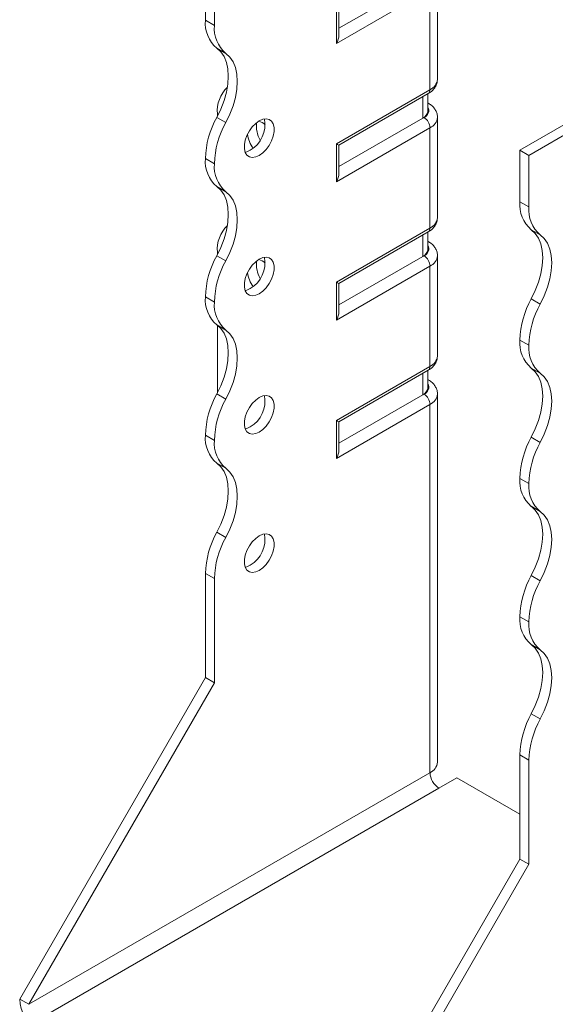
# Model space of a CAD drawing. Header units: millimetres. Extents: x 0 to 210, y 0 to 297.
# Tile 3 of 9: x 147 to 179, y 57 to 115. Entities that reach past the tile are written whole.
import ezdxf

# ---------------------------------------------------------------- set-up
doc = ezdxf.new("R2010")
doc.units = ezdxf.units.MM

msp = doc.modelspace()

# ---------------------------------------------------------------- linework, layer by layer
at = {"color": 7, "linetype": 'Continuous', "lineweight": 15}
for p, q in [((157.855, 115.335), (157.855, 118.377)), ((158.385, 115.029), (158.385, 118.07)), ((170.694, 117.725), (165.734, 114.862)), ((171.553, 111.843), (171.553, 117.763)), ((171.113, 117.151), (165.587, 113.961)), ((171.113, 111.231), (171.113, 117.151)), ((165.587, 113.961), (165.587, 116.206)), ((165.734, 114.453), (165.734, 116.121)), ((157.855, 115.335), (158.385, 115.029)), ((176.417, 107.661), (189.145, 115.009)), ((176.947, 107.355), (189.675, 114.703)), ((159.061, 113.377), (158.53, 113.684)), ((165.587, 108.041), (171.113, 111.231)), ((165.734, 107.956), (171.01, 111.002)), ((170.694, 109.559), (170.694, 110.819)), ((170.987, 109.968), (170.987, 110.988)), ((171.01, 110.439), (170.987, 110.452)), ((171.01, 110.439), (170.987, 110.45)), ((158.53, 109.601), (159.061, 109.295)), ((158.562, 109.8), (158.565, 109.666)), ((170.694, 109.559), (165.734, 106.696)), ((170.76, 109.598), (170.694, 109.559)), ((171.553, 103.678), (171.553, 109.598)), ((171.113, 108.985), (165.587, 105.795)), ((171.113, 103.065), (171.113, 108.985)), ((165.587, 105.795), (165.587, 108.041)), ((165.734, 106.288), (165.734, 107.956)), ((176.417, 107.661), (176.947, 107.355)), ((176.417, 104.62), (176.417, 107.661)), ((158.385, 106.863), (157.855, 107.169)), ((157.855, 107.169), (158.385, 106.863)), ((157.855, 107.169), (157.855, 107.169)), ((176.947, 104.314), (176.947, 107.355)), ((158.385, 106.863), (158.385, 106.863)), ((159.06, 105.212), (158.53, 105.518)), ((176.417, 104.62), (176.947, 104.314)), ((165.587, 99.875), (171.113, 103.065)), ((177.622, 102.662), (177.092, 102.968)), ((165.734, 99.791), (171.01, 102.836)), ((170.694, 101.394), (170.694, 102.654)), ((170.987, 101.802), (170.987, 102.823)), ((171.01, 102.273), (170.987, 102.287)), ((171.01, 102.273), (170.987, 102.284)), ((158.53, 101.435), (159.061, 101.129)), ((158.562, 101.635), (158.562, 101.495)), ((170.694, 101.394), (165.734, 98.531)), ((170.76, 101.432), (170.694, 101.394)), ((171.553, 95.512), (171.553, 101.432)), ((171.113, 100.82), (165.587, 97.63)), ((171.113, 94.9), (171.113, 100.82)), ((165.587, 97.63), (165.587, 99.875)), ((165.734, 98.122), (165.734, 99.791)), ((158.385, 98.698), (157.855, 99.004)), ((157.855, 99.004), (158.385, 98.697)), ((157.855, 99.004), (157.855, 99.004)), ((177.092, 98.885), (177.622, 98.579)), ((158.385, 98.697), (158.385, 98.698)), ((159.06, 97.047), (158.53, 97.353)), ((158.562, 97.329), (158.562, 93.33)), ((176.947, 96.148), (176.417, 96.454)), ((176.417, 96.454), (176.947, 96.147)), ((176.417, 96.454), (176.417, 96.454)), ((176.947, 96.147), (176.947, 96.148)), ((165.587, 91.71), (171.113, 94.9)), ((177.622, 94.497), (177.092, 94.803)), ((165.734, 91.625), (171.01, 94.671)), ((170.694, 93.229), (170.694, 94.489)), ((170.987, 93.637), (170.987, 94.658)), ((171.01, 94.108), (170.987, 94.121)), ((171.01, 94.108), (170.987, 94.119)), ((158.53, 93.27), (159.061, 92.964)), ((170.694, 93.229), (165.734, 90.365)), ((170.76, 93.267), (170.694, 93.229)), ((171.553, 71.526), (171.553, 93.267)), ((171.113, 92.654), (165.587, 89.464)), ((171.113, 70.914), (171.113, 92.654)), ((165.587, 89.464), (165.587, 91.71)), ((165.734, 89.957), (165.734, 91.625)), ((158.385, 90.532), (157.855, 90.839)), ((157.855, 90.838), (157.855, 90.839)), ((157.855, 90.838), (158.385, 90.532)), ((177.092, 90.72), (177.622, 90.414)), ((158.385, 90.532), (158.385, 90.532)), ((159.06, 88.881), (158.53, 89.187)), ((176.947, 87.982), (176.417, 88.289)), ((176.417, 88.288), (176.417, 88.289)), ((176.417, 88.288), (176.947, 87.982)), ((176.947, 87.982), (176.947, 87.982)), ((177.622, 86.331), (177.092, 86.638)), ((158.53, 85.104), (159.06, 84.798)), ((158.385, 82.368), (157.855, 82.674)), ((157.855, 76.529), (157.855, 82.674)), ((177.092, 82.554), (177.622, 82.248)), ((158.385, 76.223), (158.385, 82.368)), ((176.947, 79.817), (176.417, 80.123)), ((176.417, 80.123), (176.947, 79.817)), ((176.417, 80.123), (176.417, 80.123)), ((176.947, 79.817), (176.947, 79.817)), ((177.622, 78.166), (177.092, 78.472)), ((146.895, 57.545), (157.855, 76.529)), ((147.425, 57.239), (158.385, 76.223)), ((158.385, 76.223), (157.855, 76.529)), ((177.092, 74.389), (177.622, 74.083)), ((176.947, 71.652), (176.417, 71.959)), ((176.417, 65.814), (176.417, 71.959)), ((176.947, 65.507), (176.947, 71.652)), ((171.113, 70.914), (147.425, 57.239)), ((171.644, 69.995), (172.704, 70.608)), ((176.417, 68.465), (172.704, 70.608)), ((147.956, 56.321), (171.644, 69.995)), ((165.456, 46.83), (176.417, 65.814)), ((176.417, 65.814), (176.947, 65.507)), ((165.987, 46.524), (176.947, 65.507)), ((147.425, 57.239), (146.895, 57.545))]:
    msp.add_line(p, q, dxfattribs=at)
at = {"color": 7, "linetype": 'Continuous', "lineweight": 15, "flags": 128}
for points in [[(158.53, 113.684), (158.766, 113.466), (158.955, 113.186), (159.093, 112.848), (159.177, 112.461), (159.206, 112.032), (159.177, 111.57), (159.093, 111.086), (158.955, 110.589), (158.766, 110.091), (158.53, 109.601)], [(159.061, 109.295), (159.297, 109.784), (159.486, 110.283), (159.624, 110.78), (159.708, 111.264), (159.736, 111.726), (159.708, 112.155), (159.624, 112.542), (159.486, 112.88), (159.297, 113.16), (159.061, 113.377)], [(161.037, 109.394), (160.825, 109.243), (160.626, 109.04), (160.451, 108.799), (160.31, 108.534), (160.211, 108.259), (160.16, 107.99), (160.16, 107.744), (160.211, 107.535), (160.31, 107.374), (160.451, 107.271), (160.626, 107.233), (160.825, 107.261), (161.037, 107.353), (161.249, 107.505), (161.448, 107.707), (161.623, 107.948), (161.764, 108.214), (161.863, 108.489), (161.914, 108.757), (161.914, 109.003), (161.863, 109.213), (161.764, 109.374), (161.623, 109.476), (161.448, 109.515), (161.249, 109.487), (161.037, 109.394)], [(160.507, 107.659), (160.295, 107.567), (160.206, 107.547)], [(158.53, 105.518), (158.766, 105.301), (158.955, 105.021), (159.093, 104.683), (159.177, 104.296), (159.206, 103.867), (159.177, 103.405), (159.093, 102.921), (158.955, 102.424), (158.766, 101.925), (158.53, 101.435)], [(159.061, 101.129), (159.297, 101.619), (159.486, 102.118), (159.624, 102.615), (159.708, 103.099), (159.736, 103.561), (159.708, 103.99), (159.624, 104.377), (159.486, 104.714), (159.297, 104.995), (159.06, 105.212)], [(177.092, 98.885), (177.328, 99.375), (177.517, 99.874), (177.655, 100.371), (177.739, 100.855), (177.767, 101.317), (177.739, 101.746), (177.655, 102.133), (177.517, 102.47), (177.328, 102.751), (177.092, 102.968)], [(177.622, 98.579), (177.858, 99.069), (178.047, 99.568), (178.185, 100.064), (178.269, 100.549), (178.297, 101.01), (178.269, 101.439), (178.185, 101.827), (178.047, 102.164), (177.858, 102.445), (177.622, 102.662)], [(161.037, 101.229), (160.825, 101.077), (160.626, 100.875), (160.451, 100.634), (160.31, 100.368), (160.211, 100.093), (160.16, 99.825), (160.16, 99.579), (160.211, 99.369), (160.31, 99.209), (160.451, 99.106), (160.626, 99.067), (160.825, 99.095), (161.037, 99.188), (161.249, 99.339), (161.448, 99.542), (161.623, 99.783), (161.764, 100.048), (161.863, 100.324), (161.914, 100.592), (161.914, 100.838), (161.863, 101.047), (161.764, 101.208), (161.623, 101.311), (161.448, 101.349), (161.249, 101.321), (161.037, 101.229)], [(160.507, 99.494), (160.295, 99.401), (160.206, 99.381)], [(158.53, 97.353), (158.766, 97.136), (158.955, 96.855), (159.093, 96.518), (159.177, 96.13), (159.206, 95.701), (159.177, 95.24), (159.093, 94.755), (158.955, 94.258), (158.766, 93.76), (158.53, 93.27)], [(159.061, 92.964), (159.297, 93.454), (159.486, 93.952), (159.624, 94.449), (159.708, 94.934), (159.736, 95.395), (159.708, 95.824), (159.624, 96.212), (159.486, 96.549), (159.297, 96.829), (159.06, 97.047)], [(177.092, 90.72), (177.328, 91.21), (177.517, 91.709), (177.655, 92.205), (177.739, 92.69), (177.767, 93.151), (177.739, 93.58), (177.655, 93.968), (177.517, 94.305), (177.328, 94.586), (177.092, 94.803)], [(177.622, 90.414), (177.858, 90.904), (178.047, 91.402), (178.185, 91.899), (178.269, 92.384), (178.297, 92.845), (178.269, 93.274), (178.185, 93.662), (178.047, 93.999), (177.858, 94.279), (177.622, 94.497)], [(161.037, 93.064), (160.825, 92.912), (160.626, 92.71), (160.451, 92.469), (160.31, 92.203), (160.211, 91.928), (160.16, 91.659), (160.16, 91.413), (160.211, 91.204), (160.31, 91.043), (160.451, 90.941), (160.626, 90.902), (160.825, 90.93), (161.037, 91.022), (161.249, 91.174), (161.448, 91.376), (161.623, 91.617), (161.764, 91.883), (161.863, 92.158), (161.914, 92.426), (161.914, 92.673), (161.863, 92.882), (161.764, 93.043), (161.623, 93.145), (161.448, 93.184), (161.249, 93.156), (161.037, 93.064)], [(160.507, 91.328), (160.295, 91.236), (160.206, 91.216)], [(158.53, 89.187), (158.766, 88.97), (158.955, 88.69), (159.093, 88.352), (159.177, 87.965), (159.206, 87.536), (159.177, 87.074), (159.093, 86.59), (158.955, 86.093), (158.766, 85.594), (158.53, 85.104)], [(159.06, 84.798), (159.297, 85.288), (159.486, 85.787), (159.624, 86.283), (159.708, 86.768), (159.736, 87.23), (159.708, 87.659), (159.624, 88.046), (159.486, 88.384), (159.297, 88.664), (159.06, 88.881)], [(177.092, 82.554), (177.328, 83.044), (177.517, 83.543), (177.655, 84.04), (177.739, 84.524), (177.767, 84.986), (177.739, 85.415), (177.655, 85.802), (177.517, 86.14), (177.328, 86.42), (177.092, 86.638)], [(177.622, 82.248), (177.858, 82.738), (178.047, 83.237), (178.185, 83.734), (178.269, 84.218), (178.297, 84.68), (178.269, 85.109), (178.185, 85.496), (178.047, 85.834), (177.858, 86.114), (177.622, 86.331)], [(161.037, 84.898), (160.825, 84.746), (160.626, 84.544), (160.451, 84.303), (160.31, 84.037), (160.211, 83.762), (160.16, 83.494), (160.16, 83.248), (160.211, 83.039), (160.31, 82.878), (160.451, 82.775), (160.626, 82.737), (160.825, 82.764), (161.037, 82.857), (161.249, 83.009), (161.448, 83.211), (161.623, 83.452), (161.764, 83.718), (161.863, 83.993), (161.914, 84.261), (161.914, 84.507), (161.863, 84.717), (161.764, 84.877), (161.623, 84.98), (161.448, 85.018), (161.249, 84.991), (161.037, 84.898)], [(160.507, 83.163), (160.295, 83.071), (160.206, 83.05)], [(177.092, 74.389), (177.328, 74.879), (177.517, 75.377), (177.655, 75.874), (177.739, 76.359), (177.767, 76.82), (177.739, 77.249), (177.655, 77.637), (177.517, 77.974), (177.328, 78.255), (177.092, 78.472)], [(177.622, 74.083), (177.858, 74.573), (178.047, 75.071), (178.185, 75.568), (178.269, 76.053), (178.297, 76.514), (178.269, 76.943), (178.185, 77.331), (178.047, 77.668), (177.858, 77.949), (177.622, 78.166)]]:
    msp.add_lwpolyline(points, dxfattribs=at)
at = {"color": 7, "linetype": 'Continuous', "lineweight": 15}
for centre, radius, start, end in [((159.808, 115.17), 1.96, 175.16429, 229.31203), ((160.339, 114.864), 1.96, 175.16429, 229.31203), ((170.802, 111.918), 0.754, 294.37466, 354.3052), ((160.565, 109.957), 2.009, 134.71765, 184.47723), ((170.868, 111.204), 0.246, 305.01333, 6.29885), ((170.486, 110.018), 0.503, 294.37466, 354.3052), ((170.61, 110.002), 0.431, 290.26685, 29.20572), ((163.164, 107.004), 5.312, 150.73691, 178.21768), ((163.694, 106.698), 5.312, 150.73691, 178.21768), ((159.61, 109.174), 1.76, 300.64393, 10.92493), ((162.52, 109.093), 1.652, 173.25759, 210.38554), ((160.647, 108.284), 1.155, 49.90894, 71.53493), ((170.346, 108.95), 0.768, 2.60548, 57.39452), ((170.816, 109.662), 0.739, 293.69312, 355.02166), ((162.281, 108.897), 1.961, 188.60423, 214.93508), ((159.807, 107.004), 1.959, 175.16254, 229.32327), ((160.337, 106.698), 1.959, 175.16254, 229.32327), ((178.37, 104.455), 1.96, 175.16429, 229.31203), ((178.9, 104.148), 1.96, 175.16429, 229.31203), ((170.802, 103.752), 0.754, 294.37466, 354.3052), ((160.565, 101.792), 2.009, 134.71765, 184.47723), ((170.868, 103.038), 0.246, 305.01333, 6.29885), ((170.486, 101.852), 0.503, 294.37466, 354.3052), ((170.61, 101.836), 0.431, 290.26685, 29.20572), ((163.164, 98.839), 5.312, 150.73691, 178.21768), ((159.61, 101.008), 1.76, 300.64393, 10.92493), ((160.647, 100.119), 1.155, 49.90894, 71.53493), ((170.346, 100.785), 0.768, 2.60548, 57.39452), ((170.816, 101.497), 0.739, 293.69312, 355.02166), ((163.694, 98.533), 5.312, 150.73691, 178.21768), ((162.52, 100.928), 1.652, 173.25759, 210.38554), ((162.281, 100.731), 1.961, 188.60423, 214.93508), ((159.807, 98.838), 1.959, 175.16254, 229.32327), ((181.726, 96.289), 5.312, 150.73691, 178.21768), ((160.337, 98.532), 1.959, 175.16254, 229.32327), ((182.256, 95.983), 5.312, 150.73691, 178.21768), ((178.368, 96.288), 1.959, 175.16254, 229.32327), ((178.899, 95.982), 1.959, 175.16254, 229.32327), ((170.802, 95.587), 0.754, 294.37466, 354.3052), ((170.868, 94.873), 0.246, 305.01333, 6.29885), ((170.486, 93.687), 0.503, 294.37466, 354.3052), ((170.61, 93.671), 0.431, 290.26685, 29.20572), ((163.164, 90.673), 5.312, 150.73691, 178.21768), ((159.61, 92.843), 1.76, 300.64393, 10.92493), ((170.346, 92.619), 0.768, 2.60548, 57.39452), ((170.816, 93.331), 0.739, 293.69312, 355.02166), ((163.694, 90.367), 5.312, 150.73691, 178.21768), ((159.807, 90.673), 1.959, 175.16254, 229.32327), ((181.726, 88.123), 5.312, 150.73691, 178.21768), ((160.337, 90.367), 1.959, 175.16254, 229.32327), ((182.256, 87.817), 5.312, 150.73691, 178.21768), ((178.368, 88.123), 1.959, 175.16254, 229.32327), ((178.899, 87.817), 1.959, 175.16254, 229.32327), ((163.161, 82.509), 5.308, 150.73258, 178.21727), ((159.61, 84.677), 1.76, 300.64393, 10.92493), ((163.691, 82.203), 5.308, 150.73258, 178.21727), ((181.726, 79.958), 5.312, 150.73691, 178.21768), ((182.256, 79.652), 5.312, 150.73691, 178.21768), ((178.368, 79.958), 1.959, 175.16254, 229.32327), ((178.899, 79.651), 1.959, 175.16254, 229.32327), ((181.722, 71.793), 5.308, 150.73258, 178.21727), ((182.253, 71.487), 5.308, 150.73258, 178.21727), ((170.802, 71.601), 0.754, 294.37466, 354.3052), ((172.265, 70.966), 1.153, 182.60548, 237.39452), ((149.198, 57.65), 2.305, 182.60548, 237.39452)]:
    msp.add_arc(centre, radius, start, end, dxfattribs=at)
for centre, major_axis, ratio, start_param, end_param in [((165.234, 114.165), (0.354, 0.612), 0.577335, 4.71243, 5.497828), ((165.234, 108.245), (0.5, -0.289), 0.00007, 0.000041, 0.785439), ((165.234, 105.999), (0.354, 0.612), 0.577335, 4.71243, 5.497828), ((165.234, 100.079), (0.5, -0.289), 0.00007, 0.000041, 0.785439), ((165.234, 97.834), (0.354, 0.612), 0.577335, 4.71243, 5.497828), ((165.234, 91.914), (0.5, -0.289), 0.00007, 0.000041, 0.785439), ((165.234, 89.668), (0.354, 0.612), 0.577335, 4.71243, 5.497828)]:
    msp.add_ellipse(centre, major_axis=major_axis, ratio=ratio, start_param=start_param, end_param=end_param, dxfattribs=at)
for points, knots in [([(171.01, 111.002), (171.056, 111.031), (171.173, 111.104), (171.329, 111.248), (171.459, 111.438), (171.54, 111.639), (171.545, 111.777), (171.548, 111.843)], [0, 0, 0, 0, 0.151073, 0.384087, 0.602982, 0.81298, 1, 1, 1, 1]), ([(171.548, 109.598), (171.549, 109.612), (171.559, 109.701), (171.516, 109.864), (171.424, 110.066), (171.279, 110.243), (171.135, 110.363), (171.037, 110.422), (171.01, 110.439)], [0, 0, 0, 0, 0.0413804, 0.2581043, 0.4693107, 0.684099, 0.9104468, 1, 1, 1, 1]), ([(171.01, 102.836), (171.056, 102.865), (171.173, 102.938), (171.329, 103.083), (171.459, 103.273), (171.54, 103.474), (171.545, 103.612), (171.548, 103.677)], [0, 0, 0, 0, 0.151073, 0.384087, 0.602982, 0.81298, 1, 1, 1, 1]), ([(171.548, 101.432), (171.549, 101.447), (171.559, 101.536), (171.516, 101.698), (171.424, 101.901), (171.279, 102.078), (171.135, 102.198), (171.037, 102.257), (171.01, 102.273)], [0, 0, 0, 0, 0.04138, 0.258104, 0.469311, 0.684099, 0.910447, 1, 1, 1, 1]), ([(171.01, 94.671), (171.056, 94.7), (171.173, 94.773), (171.329, 94.918), (171.459, 95.107), (171.54, 95.308), (171.545, 95.447), (171.548, 95.512)], [0, 0, 0, 0, 0.151073, 0.384087, 0.602982, 0.81298, 1, 1, 1, 1]), ([(171.548, 93.267), (171.549, 93.281), (171.559, 93.37), (171.516, 93.533), (171.424, 93.735), (171.279, 93.912), (171.135, 94.032), (171.037, 94.091), (171.01, 94.108)], [0, 0, 0, 0, 0.04138, 0.258104, 0.469311, 0.684099, 0.910447, 1, 1, 1, 1])]:
    msp.add_open_spline(points, degree=3, knots=knots, dxfattribs=at)

doc.saveas('drawing.dxf')
